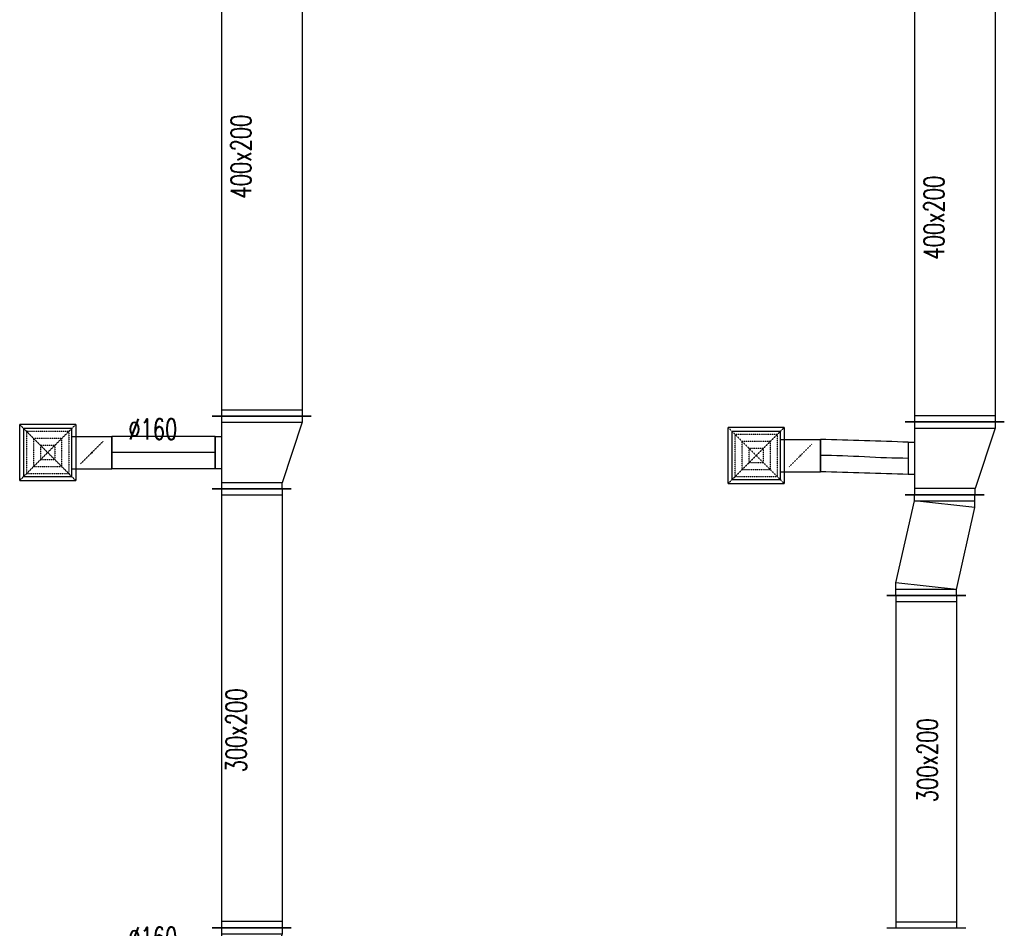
# Model space of a CAD drawing. Extents: x -7228 to 74941, y -112898 to 85621.
# Tile 155 of 256: x 19368 to 19856, y -7576 to -7127. Entities that reach past the tile are written whole.
import ezdxf

# ---------------------------------------------------------------- set-up
doc = ezdxf.new("R2010")
doc.units = 0
doc.linetypes.add('DASHED', pattern=[0.75, 0.5, -0.25])
doc.layers.get('0').update_dxf_attribs({"color": 101, "linetype": 'CONTINUOUS'})
for name, color, linetype in [('E35', 6, 'CONTINUOUS'), ('FLUID-N13', 7, 'CONTINUOUS'), ('FLUID-N13-SYM', 7, 'CONTINUOUS'), ('FLUID-W13', 7, 'CONTINUOUS'), ('FLUID-W13-SYM', 7, 'CONTINUOUS'), ('m-went-opis', 86, 'CONTINUOUS')]:
    doc.layers.add(name, color=color, linetype=linetype)
doc.styles.add('tab-bud$0$ROMANS', font='romans', dxfattribs={"width": 0.7})
doc.linetypes.add('ZIGZAG', pattern='A,0.00254,-5.08,[131,ltypeshp.shx,S=5.08,R=0,X=-5.08,Y=0],-10.16,[131,ltypeshp.shx,S=5.08,R=180,X=5.08,Y=0],-5.08', length=20.32254)

# ---------------------------------------------------------------- blocks, each defined once
blk = doc.blocks.new('*U5890')
at = {"color": 4, "linetype": 'Continuous'}
for p, q in [((-138.5, 138.5), (138.5, 138.5)), ((-138.5, 138.5), (-138.5, -138.5)), ((138.5, -138.5), (138.5, 138.5)), ((138.5, -138.5), (-138.5, -138.5))]:
    blk.add_line(p, q, dxfattribs=at)
at = {"color": 4, "linetype": 'DASHED'}
for p, q in [((-138.5, 138.5), (0, 0)), ((-103.9, 103.9), (103.9, 103.9)), ((-103.9, 103.9), (-103.9, -103.9)), ((138.5, 138.5), (0, 0)), ((103.9, -103.9), (103.9, 103.9)), ((-69.2, 69.2), (69.2, 69.2)), ((-69.2, 69.2), (-69.2, -69.2)), ((69.2, -69.2), (69.2, 69.2)), ((-138.5, -138.5), (0, 0)), ((-34.6, 34.6), (34.6, 34.6)), ((-34.6, 34.6), (-34.6, -34.6)), ((138.5, -138.5), (0, 0)), ((34.6, -34.6), (34.6, 34.6)), ((34.6, -34.6), (-34.6, -34.6)), ((69.2, -69.2), (-69.2, -69.2)), ((103.9, -103.9), (-103.9, -103.9)), ((0, -219), (-56.6, -162.4)), ((0, -219), (56.6, -275.6))]:
    blk.add_line(p, q, dxfattribs=at)
at = {"color": 0, "linetype": 'ByBlock', "lineweight": -2}
for p, q in [((-120, -120), (-120, 120)), ((120, 120), (-120, 120)), ((120, 120), (120, -120)), ((-120, -120), (120, -120)), ((-80, -120), (-80, -318)), ((80, -120), (80, -318))]:
    blk.add_line(p, q, dxfattribs=at)
at = {"color": 5, "linetype": 'Continuous', "lineweight": -2}
blk.add_line((80, -318), (-80, -318), dxfattribs=at)
at = {"color": 4, "linetype": 'Continuous'}
blk.add_lwpolyline([(-2.5, -219, 5, 5, 1), (2.5, -219, 5, 5, 1)], format="xyseb", close=True, dxfattribs=at)
blk = doc.blocks.new('*U5919')
at = {"color": 5, "linetype": 'Continuous', "lineweight": -2}
for p, q in [((-1317.5, -245), (-1317.5, 245)), ((1317.5, 245), (1317.5, -245))]:
    blk.add_line(p, q, dxfattribs=at)
at = {"color": 0, "linetype": 'ByBlock', "lineweight": -2}
for p, q in [((-1317.5, 200), (1317.5, 200)), ((-1317.5, -200), (1317.5, -200))]:
    blk.add_line(p, q, dxfattribs=at)
at = {"color": 4, "linetype": 'Continuous'}
for p, q in [((-1287.5, -200), (-1287.5, 200)), ((1287.5, 200), (1287.5, -200))]:
    blk.add_line(p, q, dxfattribs=at)
blk = doc.blocks.new('*U5920')
at = {"color": 5, "linetype": 'Continuous', "lineweight": -2}
for p, q in [((-180, -245), (-180, 245)), ((180, 145), (180, -245)), ((80, -230), (-80, -230))]:
    blk.add_line(p, q, dxfattribs=at)
at = {"color": 0, "linetype": 'ByBlock', "lineweight": -2}
for p, q in [((-180, 200), (-150, 200)), ((-150, 200), (150, 100)), ((180, 100), (150, 100)), ((-180, -200), (180, -200)), ((-80, -230), (-80, -200)), ((80, -200), (80, -230))]:
    blk.add_line(p, q, dxfattribs=at)
at = {"color": 4, "linetype": 'Continuous'}
for p, q in [((-150, -200), (-150, 200)), ((150, 100), (150, -200))]:
    blk.add_line(p, q, dxfattribs=at)
blk = doc.blocks.new('*U5921')
at = {"color": 5, "linetype": 'Continuous', "lineweight": -2}
for p, q in [((0, -80), (0, 80)), ((511.7, 80), (511.7, -80))]:
    blk.add_line(p, q, dxfattribs=at)
at = {"color": 5, "linetype": 'ZIGZAG', "lineweight": -2, "ltscale": 0.4}
for points in [[(511.7, 80), (0, 80)], [(511.7, -80), (0, -80)]]:
    blk.add_spline(points, degree=3, dxfattribs=at)
at = {"layer": 'FLUID-N13-SYM', "color": 2, "linetype": 'Continuous', "start_tangent": (-1, 0), "end_tangent": (-1, 0)}
blk.add_spline([(511.7, 0), (0, 0)], degree=3, dxfattribs=at)
blk = doc.blocks.new('*U5922')
at = {"color": 5, "linetype": 'Continuous', "lineweight": -2}
for p, q in [((-1086, -195), (-1086, 195)), ((1086, 195), (1086, -195))]:
    blk.add_line(p, q, dxfattribs=at)
at = {"color": 0, "linetype": 'ByBlock', "lineweight": -2}
for p, q in [((-1086, 150), (1086, 150)), ((-1086, -150), (1086, -150))]:
    blk.add_line(p, q, dxfattribs=at)
at = {"color": 4, "linetype": 'Continuous'}
for p, q in [((-1056, -150), (-1056, 150)), ((1056, 150), (1056, -150))]:
    blk.add_line(p, q, dxfattribs=at)
blk = doc.blocks.new('*U5923')
at = {"color": 5, "linetype": 'Continuous', "lineweight": -2}
for p, q in [((-180, -195), (-180, 195)), ((180, 95), (180, -195)), ((80, -180), (-80, -180))]:
    blk.add_line(p, q, dxfattribs=at)
at = {"color": 0, "linetype": 'ByBlock', "lineweight": -2}
for p, q in [((-180, 150), (-150, 150)), ((-150, 150), (150, 50)), ((180, 50), (150, 50)), ((-180, -150), (180, -150)), ((-80, -180), (-80, -150)), ((80, -150), (80, -180))]:
    blk.add_line(p, q, dxfattribs=at)
at = {"color": 4, "linetype": 'Continuous'}
for p, q in [((-150, -150), (-150, 150)), ((150, 50), (150, -150))]:
    blk.add_line(p, q, dxfattribs=at)
blk = doc.blocks.new('*U5967')
at = {"color": 4, "linetype": 'Continuous'}
for p, q in [((-138.5, 138.5), (138.5, 138.5)), ((-138.5, 138.5), (-138.5, -138.5)), ((138.5, -138.5), (138.5, 138.5)), ((138.5, -138.5), (-138.5, -138.5))]:
    blk.add_line(p, q, dxfattribs=at)
at = {"color": 4, "linetype": 'DASHED'}
for p, q in [((-138.5, 138.5), (0, 0)), ((-103.9, 103.9), (103.9, 103.9)), ((-103.9, 103.9), (-103.9, -103.9)), ((138.5, 138.5), (0, 0)), ((103.9, -103.9), (103.9, 103.9)), ((-69.2, 69.2), (69.2, 69.2)), ((-69.2, 69.2), (-69.2, -69.2)), ((69.2, -69.2), (69.2, 69.2)), ((-138.5, -138.5), (0, 0)), ((-34.6, 34.6), (34.6, 34.6)), ((-34.6, 34.6), (-34.6, -34.6)), ((138.5, -138.5), (0, 0)), ((34.6, -34.6), (34.6, 34.6)), ((34.6, -34.6), (-34.6, -34.6)), ((69.2, -69.2), (-69.2, -69.2)), ((103.9, -103.9), (-103.9, -103.9)), ((0, -219), (-56.6, -162.4)), ((0, -219), (56.6, -275.6))]:
    blk.add_line(p, q, dxfattribs=at)
at = {"color": 0, "linetype": 'ByBlock', "lineweight": -2}
for p, q in [((-120, -120), (-120, 120)), ((120, 120), (-120, 120)), ((120, 120), (120, -120)), ((-120, -120), (120, -120)), ((-80, -120), (-80, -318)), ((80, -120), (80, -318))]:
    blk.add_line(p, q, dxfattribs=at)
at = {"color": 1, "linetype": 'Continuous', "lineweight": -2}
blk.add_line((80, -318), (-80, -318), dxfattribs=at)
at = {"color": 4, "linetype": 'Continuous'}
blk.add_lwpolyline([(-2.5, -219, 5, 5, 1), (2.5, -219, 5, 5, 1)], format="xyseb", close=True, dxfattribs=at)
blk = doc.blocks.new('*U5980')
at = {"color": 1, "linetype": 'Continuous', "lineweight": -2}
for p, q in [((-1228, -245), (-1228, 245)), ((1228, 245), (1228, -245))]:
    blk.add_line(p, q, dxfattribs=at)
at = {"color": 0, "linetype": 'ByBlock', "lineweight": -2}
for p, q in [((-1228, 200), (1228, 200)), ((-1228, -200), (1228, -200))]:
    blk.add_line(p, q, dxfattribs=at)
at = {"color": 4, "linetype": 'Continuous'}
for p, q in [((-1198, -200), (-1198, 200)), ((1198, 200), (1198, -200))]:
    blk.add_line(p, q, dxfattribs=at)
blk = doc.blocks.new('*U5995')
at = {"color": 1, "linetype": 'Continuous', "lineweight": -2}
for p, q in [((-180, -245), (-180, 245)), ((180, 145), (180, -245)), ((80, -230), (-80, -230))]:
    blk.add_line(p, q, dxfattribs=at)
at = {"color": 0, "linetype": 'ByBlock', "lineweight": -2}
for p, q in [((-180, 200), (-150, 200)), ((-150, 200), (150, 100)), ((180, 100), (150, 100)), ((-180, -200), (180, -200)), ((-80, -230), (-80, -200)), ((80, -200), (80, -230))]:
    blk.add_line(p, q, dxfattribs=at)
at = {"color": 4, "linetype": 'Continuous'}
for p, q in [((-150, -200), (-150, 200)), ((150, 100), (150, -200))]:
    blk.add_line(p, q, dxfattribs=at)
blk = doc.blocks.new('*U5981')
at = {"color": 1, "linetype": 'Continuous', "lineweight": -2}
for p, q in [((0, -80), (0, 80)), ((434.7, 66), (434.7, -94))]:
    blk.add_line(p, q, dxfattribs=at)
at = {"color": 1, "linetype": 'ZIGZAG', "lineweight": -2, "ltscale": 0.4}
for points in [[(434.7, 66), (0, 80)], [(434.7, -94), (0, -80)]]:
    blk.add_spline(points, degree=3, dxfattribs=at)
at = {"layer": 'FLUID-W13-SYM', "color": 2, "linetype": 'Continuous', "start_tangent": (-1, 0), "end_tangent": (-1, 0)}
blk.add_spline([(434.7, -14), (0, 0)], degree=3, dxfattribs=at)
blk = doc.blocks.new('*U5994')
at = {"color": 1, "linetype": 'Continuous', "lineweight": -2}
for p, q in [((-823.5, -195), (-823.5, 195)), ((823.5, 195), (823.5, -195))]:
    blk.add_line(p, q, dxfattribs=at)
at = {"color": 0, "linetype": 'ByBlock', "lineweight": -2}
for p, q in [((-823.5, 150), (823.5, 150)), ((-823.5, -150), (823.5, -150))]:
    blk.add_line(p, q, dxfattribs=at)
at = {"color": 4, "linetype": 'Continuous'}
for p, q in [((-793.5, -150), (-793.5, 150)), ((793.5, 150), (793.5, -150))]:
    blk.add_line(p, q, dxfattribs=at)
blk = doc.blocks.new('*U5996')
at = {"color": 1, "linetype": 'Continuous', "lineweight": -2}
for p, q in [((-249.5, -104), (-249.5, 286)), ((249.5, 195), (249.5, -195))]:
    blk.add_line(p, q, dxfattribs=at)
at = {"color": 0, "linetype": 'ByBlock', "lineweight": -2}
for p, q in [((-186.3, 241), (-249.5, 241)), ((219.5, 150), (-186.3, 241)), ((249.5, 150), (219.5, 150)), ((-219.5, -59), (-249.5, -59)), ((186.3, -150), (-219.5, -59)), ((249.5, -150), (186.3, -150))]:
    blk.add_line(p, q, dxfattribs=at)
at = {"color": 4, "linetype": 'Continuous'}
for p, q in [((-219.5, -59), (-219.5, 241)), ((-186.3, 241), (-219.5, -59)), ((219.5, 150), (186.3, -150)), ((219.5, 150), (219.5, -150))]:
    blk.add_line(p, q, dxfattribs=at)
blk = doc.blocks.new('A$C5CDC0A6C')
at = {"layer": 'FLUID-N13', "color": 5, "linetype": 'Continuous'}
for name, p, xscale, yscale, zscale, rotation in [('*U5919', (787.5, -1364.99), 0.1, 0.1, 0.1, 269.9999999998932), ('*U5890', (681.53, -1514.7), 0.1000000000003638, 0.1000000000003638, 0.1, 90), ('*U5920', (787.5, -1514.7), 0.1000000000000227, 0.09999999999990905, 0.09999999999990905, 269.9999999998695), ('*U5921', (713.33, -1514.7), 0.1, 0.1, 0.1, 359.9999999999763), ('*U5922', (782.5, -1641.3), 0.1, 0.1, 0.1, 269.9999999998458), ('*U5923', (782.5, -1767.92), 0.09999999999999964, 0.09999999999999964, 0.1, 269.9999999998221)]:
    blk.add_blockref(name, p, dxfattribs=dict(at, xscale=xscale, yscale=yscale, zscale=zscale, rotation=rotation))
at = {"layer": 'FLUID-W13', "color": 1, "linetype": 'Continuous', "zscale": 0.1}
for name, p, xscale, yscale, rotation in [('*U5980', (1130.49, -1376.79), 0.1, 0.1, 269.9999999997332), ('*U5995', (1130.49, -1517.59), 0.1, 0.1, 269.9999999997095), ('*U5967', (1032.21, -1516.18), 0.1000000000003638, 0.1000000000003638, 90), ('*U5981', (1064.01, -1516.18), 0.1, 0.1, 359.9999999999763), ('*U5996', (1116.38, -1560.54), 0.1, 0.1, 269.9999999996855), ('*U5994', (1116.38, -1667.84), 0.1, 0.1, 269.9999999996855)]:
    blk.add_blockref(name, p, dxfattribs=dict(at, xscale=xscale, yscale=yscale, rotation=rotation))
at = {"layer": 'm-went-opis', "style": 'tab-bud$0$ROMANS', "width": 0.7}
for s, p in [('400x200', (782.25, -1389.01, 0)), ('400x200', (1125.2, -1419.22, 0)), ('300x200', (779.89, -1673.01, 0)), ('300x200', (1121.9, -1687.81, 0))]:
    blk.add_text(s, height=10.109, rotation=90, dxfattribs=at).set_placement(p)
for p in [(721.44, -1508.2, 0), (721.44, -1759.8, 0)]:
    blk.add_text('%%c160', height=10.109, dxfattribs=at).set_placement(p)

msp = doc.modelspace()

# ---------------------------------------------------------------- block references
at = {"layer": 'E35'}
msp.add_blockref('A$C5CDC0A6C', (18700.703, -5826.119), dxfattribs=at)

doc.saveas('drawing.dxf')
